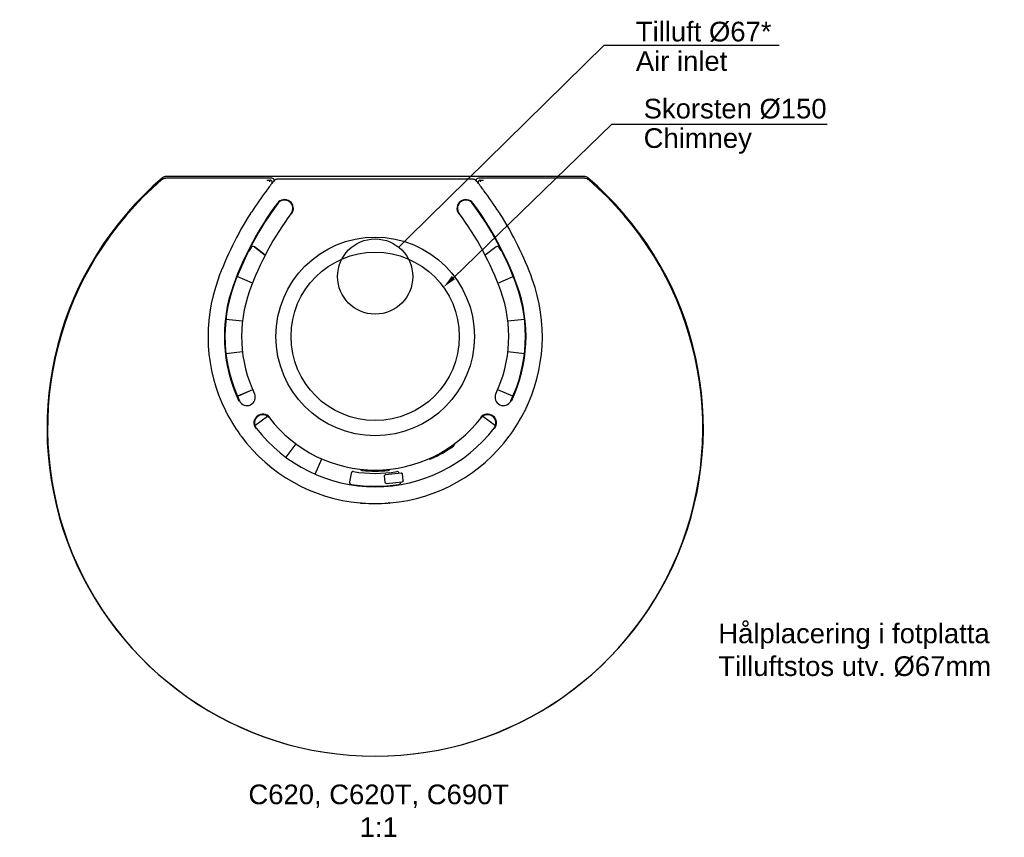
# Model space of a CAD drawing. Header units: millimetres. Extents: x 88 to 965, y -25 to 703.
import ezdxf
from ezdxf import colors
from ezdxf.entities.mleader import LeaderData, LeaderLine
from ezdxf.math import Vec2, Vec3

# ---------------------------------------------------------------- set-up
doc = ezdxf.new("R2010")
doc.units = ezdxf.units.MM
for name, color, linetype in [('403699_LOCK', 7, 'Continuous'), ('603799_KNOPP_VAR', 7, 'Continuous'), ('798721_SPJÄLLBOT', 7, 'Continuous'), ('798722_SPJÄLLSKI', 7, 'Continuous'), ('803643_GALLER', 7, 'Continuous'), ('803668_GJUTEN_TO', 7, 'Continuous'), ('803769_POWERSTON', 7, 'Continuous'), ('803770_POWERSTON', 7, 'Continuous'), ('Default', 7, 'Continuous'), ('dimension', 7, 'Continuous'), ('DSN1012796', 7, 'Continuous'), ('DV1_dimension', 7, 'Continuous')]:
    doc.layers.add(name, color=color, linetype=linetype)

# ---------------------------------------------------------------- blocks, each defined once
blk = doc.blocks.new('_SE_FILLED')
at = {"color": 0}
blk.add_line((0, 0), (-1, 0), dxfattribs=at)
blk.add_solid([(0, 0), (-1, -0.1665), (-1, 0.1665), (0, 0)], dxfattribs=at)
blk = doc.blocks.new('SE')
at = {"layer": '403699_LOCK', "color": 7, "linetype": 'Continuous'}
blk.add_circle((292.49, 374.01), 88.5, dxfattribs=at)
at = {"layer": '603799_KNOPP_VAR', "color": 7, "linetype": 'Continuous'}
for p, q in [((301.5, 243.77), (300.87, 249.73)), ((301.75, 250.83), (315.67, 252.32)), ((317.41, 245.47), (316.78, 251.43)), ((302.6, 242.88), (316.53, 244.37))]:
    blk.add_line(p, q, dxfattribs=at)
for points in [[(300.87, 249.73), (300.85, 249.86), (300.86, 249.99), (300.94, 250.25), (301, 250.36), (301.25, 250.67), (301.49, 250.8), (301.75, 250.83)], [(315.67, 252.32), (315.81, 252.34), (315.94, 252.32), (316.19, 252.25), (316.31, 252.19), (316.61, 251.94), (316.75, 251.7), (316.78, 251.43)], [(302.6, 242.88), (302.47, 242.86), (302.34, 242.88), (302.09, 242.95), (301.97, 243.01), (301.67, 243.26), (301.53, 243.5), (301.5, 243.77)], [(317.41, 245.47), (317.43, 245.34), (317.42, 245.2), (317.34, 244.95), (317.28, 244.84), (317.03, 244.53), (316.79, 244.39), (316.53, 244.37)]]:
    blk.add_open_spline(points, degree=3, knots=[0, 0, 0, 0, 0.25, 0.25, 0.5, 0.5, 1, 1, 1, 1], dxfattribs=at)
at = {"layer": '798721_SPJÄLLBOT', "color": 7, "linetype": 'Continuous'}
for p, q in [((184.79, 453.71), (194.52, 446.51)), ((400.2, 453.71), (390.47, 446.51)), ((183.18, 421.54), (169.62, 427.43)), ((401.81, 421.54), (415.37, 427.43)), ((174.18, 387.49), (159.43, 389.17)), ((425.56, 389.17), (410.8, 387.49)), ((159.43, 358.85), (174.18, 360.53)), ((410.8, 360.53), (425.56, 358.85)), ((183.29, 326.53), (169.68, 320.61)), ((415.31, 320.61), (401.69, 326.53)), ((185.2, 294.61), (196.45, 302.94)), ((388.53, 302.94), (399.79, 294.61)), ((221.66, 278.29), (212.83, 266.35)), ((239.09, 251.19), (245.01, 264.81)), ((270.96, 251.91), (269.66, 244.52))]:
    blk.add_line(p, q, dxfattribs=at)
for centre, radius, start, end in [((292.49, 374.01), 136, 144.35519, 146.22668), ((183.6, 452.1), 2, 53.5, 144.35519), ((401.39, 452.1), 2, 35.64481, 126.5), ((292.49, 374.01), 136, 33.77332, 35.64481), ((170.42, 429.27), 2, 244.38248, 246.5), ((414.57, 429.27), 2, 293.5, 295.61752), ((292.49, 374.01), 120, 294.47116, 305.52884), ((361.06, 277.98), 2, 305.52884, 3.37304), ((341.37, 266.61), 2, 236.62696, 294.47116), ((281.12, 256.56), 2, 206.62696, 264.47116), ((292.49, 374.01), 120, 264.47116, 275.52884), ((303.86, 256.56), 2, 275.52884, 333.37304), ((272.93, 251.56), 2, 80.92417, 170), ((292.49, 374.01), 122, 260.92417, 279.07583), ((312.05, 251.56), 2, 16.79949, 99.07583), ((271.63, 244.17), 2, 170, 260.87145), ((292.49, 374.01), 133.5, 260.87145, 279.12855), ((313.36, 244.17), 2, 279.12855, 1.93957)]:
    blk.add_arc(centre, radius, start, end, dxfattribs=at)
at = {"layer": '798722_SPJÄLLSKI', "color": 7, "linetype": 'Continuous'}
for p, q in [((194.52, 446.5), (184.79, 453.7)), ((401.81, 421.54), (415.36, 427.44)), ((174.18, 387.48), (159.43, 389.16)), ((410.8, 360.53), (425.56, 358.85)), ((183.29, 326.52), (169.68, 320.6)), ((388.54, 302.94), (399.79, 294.62)), ((221.67, 278.29), (212.84, 266.35))]:
    blk.add_line(p, q, dxfattribs=at)
for centre, start, end in [((183.6, 452.09), 53.50216, 144.35735), ((414.57, 429.27), 293.50216, 295.62444), ((341.38, 266.61), 236.62912, 294.47332), ((281.13, 256.56), 206.62912, 264.47332)]:
    blk.add_arc(centre, 2, start, end, dxfattribs=at)
at = {"layer": '803643_GALLER', "color": 7, "linetype": 'Continuous'}
for p, q in [((380.08, 513.96), (204.91, 513.96)), ((196.13, 504.63), (196.13, 504.63)), ((388.86, 504.63), (388.85, 504.63)), ((181.83, 484.23), (181.84, 484.23)), ((403.14, 484.23), (403.15, 484.23)), ((159.43, 307.07), (159.44, 307.07)), ((425.55, 307.07), (425.55, 307.07)), ((172.44, 285.85), (172.44, 285.84)), ((412.54, 285.84), (412.54, 285.85)), ((280.04, 225.58), (280.05, 225.58)), ((304.94, 225.58), (304.94, 225.58))]:
    blk.add_line(p, q, dxfattribs=at)
for centre, radius, start, end in [((434.42, 322.46), 300, 140.6038, 142.41133), ((204.91, 510.96), 3, 90, 140.6038), ((380.08, 510.96), 3, 39.3962, 90), ((150.56, 322.46), 300, 37.58867, 39.3962), ((434.42, 322.46), 299.9, 142.79365, 147.17052), ((201.35, 501.63), 6.02, 140.59468, 150.11655), ((394.28, 507.74), 6.25, 209.86907, 219.03702), ((150.56, 322.46), 299.9, 32.82948, 37.20635), ((434.42, 322.46), 285.43, 143.38783, 160.03848), ((434.42, 322.46), 284.92, 143.38783, 160.03848), ((211.67, 487.96), 7.93, 323.38783, 143.38783), ((211.67, 487.96), 7.42, 323.38783, 143.38783), ((373.31, 487.96), 7.93, 36.61217, 216.61217), ((373.31, 487.96), 7.42, 36.61217, 216.61217), ((150.56, 322.46), 284.92, 19.96152, 36.61217), ((150.56, 322.46), 285.43, 19.96152, 36.61217), ((434.42, 322.46), 300, 147.55262, 160.03848), ((434.42, 322.46), 270.08, 143.38783, 160.03848), ((177.09, 488.25), 6.22, 319.81371, 329.01749), ((150.56, 322.46), 270.08, 19.96152, 36.61217), ((398.57, 480.36), 6, 30.61458, 40.17077), ((150.56, 322.46), 300, 19.96152, 32.44738), ((292.49, 374.01), 149, 160.03848, 206.32135), ((292.49, 374.01), 149, 333.67865, 19.96152), ((292.49, 374.01), 134.43, 160.03848, 205.37413), ((292.49, 374.01), 133.92, 160.03848, 205.37413), ((292.49, 374.01), 119.08, 160.03848, 205.37413), ((292.49, 374.01), 119.08, 334.62587, 19.96152), ((292.49, 374.01), 133.92, 334.62587, 19.96152), ((292.49, 374.01), 134.43, 334.62587, 19.96152), ((178.2, 319.8), 7.42, 205.37413, 25.37413), ((406.79, 319.8), 7.42, 154.62587, 334.62587), ((164.3, 310.38), 5.89, 204.49241, 214.23149), ((292.49, 374.01), 148.9, 207.09107, 215.90893), ((192.29, 296.79), 7.93, 37.61863, 217.61863), ((192.29, 296.79), 7.42, 37.61863, 217.61863), ((292.49, 374.01), 119.08, 217.61863, 322.38137), ((392.69, 296.79), 7.93, 322.38137, 142.38137), ((392.69, 296.79), 7.42, 322.38137, 142.38137), ((292.49, 374.01), 148.9, 324.09107, 332.90893), ((430.79, 303.5), 6.35, 145.73661, 154.76651), ((292.49, 374.01), 133.92, 217.61863, 322.38137), ((166.88, 282.79), 6.35, 28.73661, 37.76651), ((292.49, 374.01), 149, 216.67865, 264.82135), ((292.49, 374.01), 149, 275.17865, 323.32135), ((407.38, 288.67), 5.89, 321.49241, 331.23149), ((279.76, 231.46), 5.89, 262.99241, 272.73149), ((292.49, 374.01), 148.9, 265.59107, 274.40893), ((304.63, 219.25), 6.35, 87.23661, 96.26651)]:
    blk.add_arc(centre, radius, start, end, dxfattribs=at)
for points in [[(196.13, 504.63), (196.13, 504.62), (196.12, 504.59), (196.06, 504.5), (196.02, 504.43), (195.87, 504.21), (195.72, 504), (195.57, 503.8)], [(388.86, 504.63), (388.86, 504.64), (388.84, 504.67), (388.79, 504.76), (388.75, 504.82), (388.59, 505.05), (388.44, 505.25), (388.29, 505.45)], [(181.83, 484.23), (181.83, 484.23), (181.8, 484.21), (181.74, 484.12), (181.69, 484.06), (181.53, 483.84), (181.39, 483.63), (181.26, 483.42)], [(403.14, 484.23), (403.14, 484.23), (403.11, 484.26), (403.05, 484.34), (403, 484.4), (402.84, 484.62), (402.7, 484.83), (402.56, 485.04)], [(425.55, 307.07), (425.56, 307.07), (425.58, 307.1), (425.64, 307.19), (425.68, 307.25), (425.82, 307.49), (425.93, 307.71), (426.04, 307.94)], [(159.44, 307.07), (159.45, 307.07), (159.47, 307.04), (159.52, 306.95), (159.56, 306.89), (159.7, 306.65), (159.82, 306.43), (159.93, 306.2)], [(172.44, 285.84), (172.44, 285.83), (172.45, 285.8), (172.51, 285.71), (172.55, 285.65), (172.7, 285.42), (172.84, 285.21), (173, 285.01)], [(412.54, 285.85), (412.54, 285.85), (412.55, 285.88), (412.61, 285.98), (412.65, 286.04), (412.8, 286.27), (412.94, 286.47), (413.09, 286.68)], [(280.05, 225.58), (280.05, 225.59), (280.09, 225.59), (280.19, 225.6), (280.27, 225.6), (280.54, 225.59), (280.79, 225.57), (281.05, 225.55)], [(304.94, 225.58), (304.95, 225.57), (304.98, 225.57), (305.09, 225.57), (305.16, 225.57), (305.44, 225.58), (305.69, 225.59), (305.94, 225.62)]]:
    blk.add_open_spline(points, degree=3, knots=[0, 0, 0, 0, 0.25, 0.25, 0.5, 0.5, 1, 1, 1, 1], dxfattribs=at)
at = {"layer": '803668_GJUTEN_TO', "color": 7, "linetype": 'Continuous'}
for p, q in [((200.49, 514.91), (105.71, 514.91)), ((196.02, 513.09), (198.31, 513.09)), ((198.31, 513.09), (198.33, 513.09)), ((200.79, 510.6), (200.79, 511.21)), ((202.49, 512.91), (202.49, 512.75)), ((382.49, 512.75), (382.49, 512.91)), ((384.19, 510.6), (384.19, 511.21)), ((479.28, 514.91), (384.49, 514.91)), ((386.43, 511.59), (386.47, 511.71)), ((386.67, 513.09), (388.96, 513.09))]:
    blk.add_line(p, q, dxfattribs=at)
for centre, radius, start, end in [((292.49, 292.01), 292, 130.60311, 49.39689), ((198.31, 512.59), 0.501, 87.75658, 89.29985), ((197.2, 511.61), 1.32, 358.9879, 4.58382), ((386.67, 512.86), 0.233, 89.81289, 93.13068)]:
    blk.add_arc(centre, radius, start, end, dxfattribs=at)
for centre, major_axis, ratio, start_param, end_param in [((198.8, 511.21), (0.98, -1.74), 0.996451, 1.057839, 2.625598), ((200.49, 512.91), (-1.42, -1.42), 0.998783, 2.356803, 3.926382), ((384.49, 512.91), (1.42, -1.42), 0.998783, 2.356803, 3.926382), ((386.19, 511.21), (-0.98, -1.74), 0.996451, 3.657587, 5.225346)]:
    blk.add_ellipse(centre, major_axis=major_axis, ratio=ratio, start_param=start_param, end_param=end_param, dxfattribs=at)
for points, knots in [([(102.45, 513.71), (102.91, 514.09), (103.41, 514.39), (104.53, 514.8), (105.11, 514.91), (105.71, 514.91)], [0, 0, 0, 0, 0.5, 0.5, 1, 1, 1, 1]), ([(198.51, 511.71), (198.48, 512.07), (198.49, 512.42), (198.46, 512.8), (198.45, 512.9), (198.42, 513.01), (198.41, 513.04), (198.39, 513.07), (198.38, 513.07), (198.36, 513.08), (198.36, 513.09), (198.33, 513.09)], [0, 0, 0, 0, 0.5, 0.5, 0.75, 0.75, 0.875, 0.875, 0.9375, 0.9375, 1, 1, 1, 1]), ([(386.43, 511.57), (386.45, 511.58), (386.46, 511.61), (386.47, 511.66), (386.47, 511.69), (386.47, 511.71)], [0, 0, 0, 0, 0.5, 0.5, 1, 1, 1, 1]), ([(386.47, 511.58), (386.47, 511.58), (386.46, 511.58), (386.46, 511.58), (386.45, 511.58), (386.44, 511.57), (386.43, 511.57)], [0, 0, 0, 0, 0.213336, 0.213336, 0.213336, 1, 1, 1, 1]), ([(386.47, 511.71), (386.5, 512.07), (386.5, 512.42), (386.53, 512.8), (386.54, 512.9), (386.57, 513.01), (386.58, 513.04), (386.6, 513.07), (386.6, 513.07), (386.62, 513.08), (386.63, 513.09), (386.66, 513.09)], [0, 0, 0, 0, 0.5, 0.5, 0.75, 0.75, 0.875, 0.875, 0.9375, 0.9375, 1, 1, 1, 1]), ([(479.28, 514.91), (479.88, 514.91), (480.45, 514.8), (481.57, 514.39), (482.08, 514.09), (482.53, 513.71)], [0, 0, 0, 0, 0.5, 0.5, 1, 1, 1, 1])]:
    blk.add_open_spline(points, degree=3, knots=knots, dxfattribs=at)
at = {"layer": '803769_POWERSTON', "color": 7, "linetype": 'Continuous'}
blk.add_line((291.49, 254.01), (291.49, 254.94), dxfattribs=at)
at = {"layer": '803770_POWERSTON', "color": 7, "linetype": 'Continuous'}
blk.add_line((293.49, 254.01), (293.49, 254.94), dxfattribs=at)
at = {"layer": 'DSN1012796', "color": 7, "linetype": 'Continuous'}
blk.add_line((478.74, 516.5), (106.24, 516.5), dxfattribs=at)
for centre, radius, start, end in [((292.49, 292.49), 292.49, 130.37736, 49.62264), ((106.24, 511.51), 4.99, 90, 130.37736), ((478.74, 511.51), 4.99, 49.62264, 90)]:
    blk.add_arc(centre, radius, start, end, dxfattribs=at)
at = {"layer": 'DV1_dimension', "color": 7, "linetype": 'Continuous'}
for centre, radius in [((292.49, 427.31), 33.5), ((292.49, 374.01), 75)]:
    blk.add_circle(centre, radius, dxfattribs=at)

msp = doc.modelspace()

# ---------------------------------------------------------------- block references
at = {"layer": 'dimension', "color": 7}
msp.add_blockref('SE', (112.16, 46.77), dxfattribs=at)

# ---------------------------------------------------------------- texts
at = {"layer": 'Default', "char_height": 17.5}
for s, insert, width, attachment_point in [('{\\fArial|b0||i0||c0|p34;\\C7;\\H17.5;\\W1.;Hålplacering i fotplatta\\P}{\\fArial|b0||i0||c0|p34;\\C7;\\H17.5;\\W1.;Tilluftstos utv. Ø67mm}', (710.46, 164.94), 269.9185, 1), ('{\\fArial|b0||i0||c0|p34;\\C7;\\H17.5;\\W1.;C620, C620T, C690T\\P}{\\fArial|b0||i0||c0|p34;\\C7;\\H17.5;\\W1.;1:1}', (407.85, -1.81), 256.9457, 5)]:
    msp.add_mtext(s, dxfattribs=dict(at, insert=insert, width=width, attachment_point=attachment_point))

# ---------------------------------------------------------------- leaders
at = {"layer": 'Default', "color": 7, "linetype": 'Continuous'}
ml = msp.add_multileader_mtext('Standard', dxfattribs=at)
ml.set_content('{\\pxsm0.9;\\fArial|b0||i0||c0|p34;\\W1.;Tilluft %%c67*\\PAir inlet}', color=256)
ml.set_leader_properties()
ml.set_arrow_properties(name='_SE_FILLED')
ml.build(insert=Vec2(0, 0))
ml.multileader.update_dxf_attribs({"text_left_attachment_type": 6, "text_right_attachment_type": 6, "dogleg_length": 26.25, "arrow_head_size": 12.25})
ctx = ml.context
ctx.base_point, ctx.char_height, ctx.arrow_head_size = Vec3(634.98, 680.09), 17.5, 12.25
ctx.left_attachment, ctx.right_attachment = 6, 6
notes = []
notes.append((ctx, [(0, (1, 1, 0), (608.73, 680.09), (1, 0), 26.25, [(0, [(425.6, 500.21)], 0, [])])]))
ctx.mtext.insert = Vec3(636.98, 701.09)
ml = msp.add_multileader_mtext('Standard', dxfattribs=at)
ml.set_content('{\\pxsm0.9;\\fArial|b0||i0||c0|p34;\\W1.;Skorsten %%c150\\PChimney}', color=256)
ml.set_leader_properties()
ml.build(insert=Vec2(0, 0))
ml.multileader.update_dxf_attribs({"text_left_attachment_type": 6, "text_right_attachment_type": 6, "dogleg_length": 26.25, "arrow_head_size": 12.25})
ctx = ml.context
ctx.base_point, ctx.char_height, ctx.arrow_head_size = Vec3(641.95, 609.84), 17.5, 12.25
ctx.left_attachment, ctx.right_attachment = 6, 6
notes.append((ctx, [(0, (1, 1, 0), (615.7, 609.84), (1, 0), 26.25, [(0, [(465.54, 464.56)], 0, [])])]))
ctx.mtext.insert = Vec3(643.95, 632.46)
for ctx, leaders in notes:
    for number, flags, end, landing, length, lines in leaders:
        leader = LeaderData()
        leader.index, (leader.has_last_leader_line, leader.has_dogleg_vector, leader.attachment_direction) = number, flags
        leader.last_leader_point, leader.dogleg_vector, leader.dogleg_length = Vec3(end), Vec3(landing), length
        for number, points, colour, breaks in lines:
            line = LeaderLine()
            line.index, line.vertices, line.color, line.breaks = number, Vec3.list(points), colors.encode_raw_color(colour), breaks
            leader.lines.append(line)
        ctx.leaders.append(leader)

doc.saveas('drawing.dxf')
